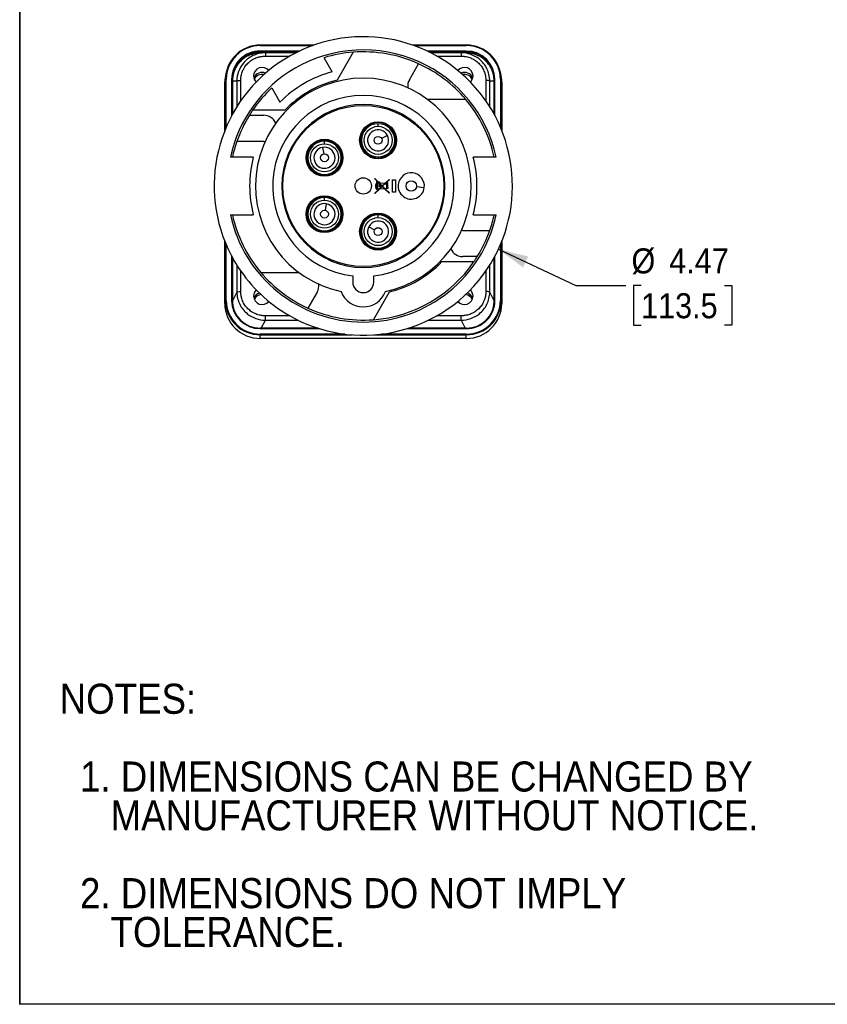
# Model space of a CAD drawing. Header units: inches. Extents: x 0 to 33, y 0 to 25.5.
# Tile 1 of 9: x 0 to 12.1, y 0 to 14.7. Entities that reach past the tile are written whole.
import ezdxf

# ---------------------------------------------------------------- set-up
doc = ezdxf.new("R2010")
doc.units = ezdxf.units.IN
doc.header["$LTSCALE"] = 3
doc.header["$MEASUREMENT"] = 0
doc.linetypes.add('SLD-Solid', pattern=[0])
doc.layers.add('DIMENSIONS', color=140, linetype='SLD-Solid', lineweight=25)
doc.layers.add('TEXT', color=140, linetype='SLD-Solid', lineweight=25)
doc.layers.add('SLD-DEFPOINTS', color=7, linetype='Continuous')
doc.styles.add('SLDTEXTSTYLE0', font='GOTHIC.TTF', dxfattribs={"width": 0.913})
doc.dimstyles.new('SLDDIMSTYLE0', dxfattribs={"dimtxt": 0.375, "dimasz": 0.45, "dimexe": 0, "dimexo": 0.0625, "dimgap": 0.09375, "dimtad": 0, "dimtih": 1, "dimtoh": 1, "dimrnd": 1e-09, "dimzin": 12, "dimdsep": 46, "dimtxsty": 'SLDTEXTSTYLE0', "dimsah": 1, "dimcen": 0, "dimadec": 0, "dimazin": 3, "dimtfac": 1, "dimtofl": 0, "dimtmove": 0, "dimatfit": 3, "dimfxl": 0, "dimfrac": 2, "dimtolj": 1, "dimtzin": 12, "dimarcsym": 0})

# ---------------------------------------------------------------- blocks, each defined once
blk = doc.blocks.new('Block2')
at = {"color": 7, "linetype": 'SLD-Solid', "lineweight": 18}
for p, q in [((0, 0), (0, 25.5)), ((33, 0), (0, 0))]:
    blk.add_line(p, q, dxfattribs=at)
blk = doc.blocks.new('SW_NOTE_0_3')
at = {"layer": 'TEXT', "color": 0, "char_height": 0.45, "attachment_point": 1, "style": 'SLDTEXTSTYLE0'}
for s, insert in [('NOTES:', (0, 0.575)), ('  1. DIMENSIONS CAN BE CHANGED BY     ', (0, -0.589)), ('     MANUFACTURER WITHOUT NOTICE.', (0, -1.171)), ('  2. DIMENSIONS DO NOT IMPLY ', (0, -2.335)), ('     TOLERANCE.', (0, -2.916))]:
    blk.add_mtext(s, dxfattribs=dict(at, insert=insert))
blk = doc.blocks.new('_D')
at = {"layer": 'DIMENSIONS'}
for p, q in [((7.171, 11.304), (8.331, 10.762)), ((8.331, 10.762), (9.081, 10.762)), ((9.309, 10.762), (9.195, 10.762)), ((9.195, 10.762), (9.195, 10.167)), ((10.556, 10.762), (10.67, 10.762)), ((10.67, 10.762), (10.67, 10.167)), ((9.195, 10.167), (9.309, 10.167)), ((10.67, 10.167), (10.556, 10.167))]:
    blk.add_line(p, q, dxfattribs=at)
blk.add_solid([(7.171, 11.304), (7.541, 11.032), (7.617, 11.195)], dxfattribs=at)
at = {"layer": 'DIMENSIONS', "char_height": 0.375, "attachment_point": 1, "style": 'SLDTEXTSTYLE0'}
for s, insert in [('%%c', (9.165, 11.317)), ('4.47', (9.73, 11.317)), ('113.5', (9.309, 10.646))]:
    blk.add_mtext(s, dxfattribs=dict(at, insert=insert))

msp = doc.modelspace()

# ---------------------------------------------------------------- linework, layer by layer
at = {"color": 7, "linetype": 'SLD-Solid'}
for p in [(0.000292, 25.500316), (33.000292, 0.000316)]:
    msp.add_line(p, (0.000292, 0.000316), dxfattribs=at)
for p, q in [((4.409104, 14.359914), (3.604148, 14.359914)), ((3.604148, 14.359914), (3.604148, 14.35178)), ((3.604148, 14.35178), (4.386273, 14.35178)), ((6.690762, 14.359914), (5.885807, 14.359914)), ((5.908638, 14.35178), (6.690762, 14.35178)), ((6.690762, 14.359914), (6.690762, 14.35178)), ((3.604148, 14.259632), (3.604148, 14.270951)), ((4.192235, 14.270951), (3.604148, 14.270951)), ((3.604148, 14.243323), (3.604148, 14.259632)), ((3.604148, 14.259632), (4.168661, 14.259632)), ((3.680142, 14.24345), (3.61491, 14.24345)), ((4.136131, 14.24345), (3.680142, 14.24345)), ((3.680142, 14.19465), (4.045257, 14.19465)), ((4.683141, 13.960917), (4.561472, 14.171653)), ((4.994874, 14.253257), (4.754616, 13.837118)), ((6.690762, 14.270951), (6.102675, 14.270951)), ((6.126249, 14.259632), (6.690762, 14.259632)), ((6.614768, 14.24345), (6.158779, 14.24345)), ((6.249653, 14.19465), (6.614768, 14.19465)), ((6.680001, 14.24345), (6.614768, 14.24345)), ((6.690762, 14.259632), (6.690762, 14.270951)), ((6.690762, 14.243323), (6.690762, 14.259632)), ((5.838198, 13.841292), (5.976078, 14.080107)), ((3.09963, 13.973988), (3.089203, 13.93381)), ((7.205707, 13.93381), (7.19528, 13.973988)), ((3.072652, 13.804204), (3.083414, 13.847007)), ((3.072652, 13.080088), (3.072652, 13.804204)), ((3.083414, 13.847007), (3.083414, 13.106535)), ((3.093247, 13.129888), (3.093247, 13.848641)), ((3.175324, 13.848641), (3.175324, 13.301227)), ((3.188444, 13.833934), (3.185157, 13.847007)), ((3.185157, 13.31949), (3.185157, 13.847007)), ((3.188418, 13.823438), (3.25365, 13.823438)), ((3.188418, 13.823438), (3.188418, 13.325459)), ((3.25365, 13.823438), (3.25365, 13.436679)), ((3.311808, 13.524878), (3.311808, 13.831912)), ((3.777276, 13.718897), (3.898945, 13.508161)), ((6.983102, 13.831912), (6.983102, 13.524878)), ((7.04126, 13.823438), (7.106492, 13.823438)), ((7.04126, 13.436679), (7.04126, 13.823438)), ((7.106466, 13.833934), (7.109753, 13.847007)), ((7.106492, 13.325459), (7.106492, 13.823438)), ((7.109753, 13.847007), (7.109753, 13.31949)), ((7.119586, 13.301227), (7.119586, 13.848641)), ((7.201663, 13.848641), (7.201663, 13.129888)), ((7.222258, 13.804204), (7.211496, 13.847007)), ((7.211496, 13.106535), (7.211496, 13.847007)), ((7.222258, 13.804204), (7.222258, 13.080088)), ((6.68205, 13.546016), (6.11129, 13.546016)), ((3.440984, 13.30926), (3.655778, 13.30926)), ((3.97042, 13.384362), (3.489904, 13.384362)), ((5.369485, 13.199372), (5.369485, 13.211143)), ((5.369485, 13.144364), (5.369485, 13.183598)), ((5.508532, 13.008459), (5.421628, 12.962252)), ((3.655778, 12.915559), (3.252681, 12.915559)), ((4.538827, 12.828603), (4.555918, 12.731673)), ((4.566173, 12.938361), (4.566173, 12.950131)), ((4.566173, 12.883352), (4.566173, 12.922586)), ((3.500176, 12.682291), (3.156185, 12.682291)), ((5.369485, 12.685456), (5.369485, 12.669681)), ((7.138725, 12.682291), (6.794734, 12.682291)), ((4.566173, 12.424444), (4.566173, 12.40867)), ((5.370013, 12.305318), (5.31278, 12.361561)), ((5.31278, 12.361561), (5.32101, 12.361561)), ((5.32101, 12.361561), (5.370013, 12.313405)), ((5.33363, 12.240208), (5.33363, 12.270158)), ((5.33363, 12.270158), (5.336572, 12.270158)), ((5.335633, 12.240208), (5.33363, 12.240208)), ((5.336572, 12.270158), (5.336572, 12.273264)), ((5.338067, 12.265721), (5.338067, 12.244645)), ((5.342504, 12.265721), (5.338067, 12.265721)), ((5.338067, 12.244645), (5.342504, 12.244645)), ((5.346941, 12.240208), (5.341402, 12.240208)), ((5.34234, 12.273264), (5.34234, 12.270158)), ((5.34234, 12.270158), (5.346941, 12.270158)), ((5.342504, 12.244645), (5.342504, 12.265721)), ((5.346941, 12.270158), (5.346941, 12.240208)), ((5.353596, 12.223073), (5.353596, 12.297192)), ((5.370013, 12.295442), (5.359365, 12.296337)), ((5.359365, 12.296337), (5.359365, 12.206487)), ((5.359525, 12.302111), (5.370013, 12.301231)), ((5.370013, 12.313405), (5.370013, 12.314085)), ((5.370013, 12.314085), (5.391533, 12.314085)), ((5.370013, 12.301231), (5.370013, 12.305318)), ((5.370013, 12.293231), (5.370013, 12.295442)), ((5.382314, 12.293231), (5.370013, 12.293231)), ((5.387096, 12.309648), (5.37445, 12.309648)), ((5.37445, 12.309648), (5.37445, 12.309045)), ((5.37445, 12.309045), (5.38356, 12.300093)), ((5.397891, 12.277923), (5.382314, 12.293231)), ((5.38356, 12.300093), (5.387096, 12.299796)), ((5.386097, 12.208732), (5.427916, 12.248417)), ((5.387096, 12.299796), (5.387096, 12.309648)), ((5.391533, 12.293231), (5.390543, 12.293231)), ((5.390543, 12.293231), (5.432103, 12.25239)), ((5.391533, 12.314085), (5.391533, 12.299424)), ((5.391533, 12.299424), (5.474339, 12.29247)), ((5.468735, 12.287152), (5.391533, 12.293635)), ((5.391533, 12.293635), (5.391533, 12.293231)), ((5.391977, 12.239543), (5.391977, 12.277923)), ((5.391977, 12.277923), (5.397891, 12.277923)), ((5.403735, 12.239543), (5.391977, 12.239543)), ((5.432033, 12.244371), (5.39529, 12.209504)), ((5.427916, 12.248417), (5.403735, 12.27218)), ((5.403735, 12.27218), (5.403735, 12.239543)), ((5.461829, 12.215091), (5.432033, 12.244371)), ((5.432103, 12.25239), (5.468735, 12.287152)), ((5.476433, 12.286506), (5.43622, 12.248344)), ((5.43622, 12.248344), (5.46941, 12.215728)), ((5.474339, 12.29247), (5.534351, 12.349419)), ((5.48067, 12.28615), (5.476433, 12.286506)), ((5.538321, 12.345235), (5.496838, 12.30587)), ((5.501793, 12.218447), (5.501793, 12.26961)), ((5.507561, 12.271556), (5.507561, 12.226897)), ((5.534351, 12.349419), (5.538321, 12.345235)), ((5.583433, 12.157902), (5.583433, 12.341594)), ((5.583433, 12.341594), (5.627804, 12.341594)), ((5.627804, 12.341594), (5.627804, 12.157902)), ((5.944112, 12.241593), (6.061342, 12.227199)), ((4.566173, 12.093709), (4.566173, 12.105479)), ((5.313363, 12.13971), (5.379405, 12.202382)), ((5.321743, 12.13971), (5.313363, 12.13971)), ((5.388598, 12.203154), (5.321743, 12.13971)), ((5.336736, 12.212424), (5.336736, 12.223073)), ((5.336736, 12.223073), (5.338132, 12.223073)), ((5.341267, 12.212424), (5.336736, 12.212424)), ((5.344149, 12.223073), (5.353596, 12.223073)), ((5.353596, 12.212424), (5.347164, 12.212424)), ((5.353596, 12.205303), (5.353596, 12.212424)), ((5.353596, 12.192289), (5.353596, 12.199709)), ((5.359365, 12.192289), (5.353596, 12.192289)), ((5.359365, 12.206487), (5.386097, 12.208732)), ((5.379405, 12.202382), (5.359365, 12.200699)), ((5.359365, 12.200699), (5.359365, 12.192289)), ((5.467255, 12.209759), (5.388598, 12.203154)), ((5.39529, 12.209504), (5.461829, 12.215091)), ((5.534278, 12.143895), (5.467255, 12.209759)), ((5.46941, 12.215728), (5.501793, 12.218447)), ((5.507561, 12.213143), (5.474837, 12.210395)), ((5.474837, 12.210395), (5.538321, 12.148009)), ((5.507561, 12.226897), (5.516435, 12.226897)), ((5.516435, 12.215361), (5.507561, 12.215361)), ((5.507561, 12.215361), (5.507561, 12.213143)), ((5.516435, 12.226897), (5.516435, 12.215361)), ((5.538321, 12.148009), (5.534278, 12.143895)), ((5.627804, 12.157902), (5.583433, 12.157902)), ((4.566173, 12.0387), (4.566173, 12.077934)), ((4.593519, 11.983951), (4.576428, 11.887021)), ((3.156185, 11.820087), (3.500176, 11.820087)), ((5.369485, 11.832697), (5.369485, 11.844467)), ((5.369485, 11.777689), (5.369485, 11.816923)), ((6.794734, 11.820087), (7.138725, 11.820087)), ((4.566173, 11.579792), (4.566173, 11.564018)), ((5.230438, 11.641784), (5.317342, 11.595576)), ((6.639133, 11.586819), (7.04223, 11.586819)), ((3.072652, 10.493078), (3.072652, 11.42229)), ((3.083414, 11.395843), (3.083414, 10.535881)), ((3.093247, 10.537516), (3.093247, 11.37249)), ((7.201663, 11.37249), (7.201663, 10.537516)), ((7.211496, 10.535881), (7.211496, 11.395843)), ((7.222258, 11.42229), (7.222258, 10.493078)), ((5.369485, 11.31878), (5.369485, 11.303006)), ((3.175324, 11.201151), (3.175324, 10.537516)), ((3.185157, 10.535881), (3.185157, 11.182888)), ((3.188418, 11.176919), (3.188418, 10.533509)), ((3.25365, 11.065699), (3.25365, 10.661992)), ((6.32449, 11.118016), (6.805007, 11.118016)), ((6.853926, 11.193118), (6.639133, 11.193118)), ((7.04126, 10.661992), (7.04126, 11.065699)), ((7.106492, 10.533509), (7.106492, 11.176919)), ((7.109753, 11.182888), (7.109753, 10.535881)), ((7.119586, 10.537516), (7.119586, 11.201151)), ((3.311808, 10.670466), (3.311808, 10.9775)), ((3.612861, 10.956362), (4.18362, 10.956362)), ((6.983102, 10.9775), (6.983102, 10.670466)), ((4.989975, 10.904063), (4.989975, 10.812213)), ((5.304935, 10.812213), (5.304935, 10.904063)), ((3.25365, 10.661992), (3.188418, 10.533509)), ((4.456712, 10.661086), (4.318832, 10.422271)), ((5.300036, 10.249121), (5.540294, 10.66526)), ((7.106492, 10.533509), (7.04126, 10.661992)), ((3.072652, 10.493078), (3.083414, 10.535881)), ((3.188444, 10.522809), (3.185157, 10.535881)), ((7.106466, 10.522809), (7.109753, 10.535881)), ((7.222258, 10.493078), (7.211496, 10.535881)), ((3.619907, 10.12334), (3.680142, 10.24198)), ((4.045257, 10.307728), (3.680142, 10.307728)), ((3.680142, 10.24198), (4.170235, 10.24198)), ((6.124675, 10.24198), (6.614768, 10.24198)), ((6.614768, 10.307728), (6.249653, 10.307728)), ((6.614768, 10.24198), (6.675003, 10.12334)), ((4.466178, 10.12334), (3.604148, 10.12334)), ((3.604148, 10.12334), (3.604148, 10.115206)), ((3.604148, 10.115206), (4.492123, 10.115206)), ((3.604148, 10.034377), (3.604148, 10.023058)), ((4.868843, 10.034377), (3.604148, 10.034377)), ((6.690762, 10.034377), (5.426068, 10.034377)), ((5.802787, 10.115206), (6.690762, 10.115206)), ((6.690762, 10.12334), (5.828733, 10.12334)), ((6.690762, 10.12334), (6.690762, 10.115206)), ((6.690762, 10.023058), (6.690762, 10.034377)), ((3.604148, 9.969657), (3.604148, 10.023058)), ((3.604148, 10.023058), (4.982181, 10.023058)), ((6.690762, 9.969657), (3.604148, 9.969657)), ((5.312729, 10.023058), (6.690762, 10.023058)), ((6.690762, 9.969657), (6.690762, 10.023058))]:
    msp.add_line(p, q)
for centre, radius in [((5.147455, 12.251189), 1.206693), ((5.369485, 12.934527), 0.276616), ((5.369485, 12.934527), 0.209837), ((5.369485, 12.934527), 0.059055), ((4.566173, 12.673515), 0.276616), ((4.566173, 12.673515), 0.209837), ((4.566173, 12.673515), 0.059055), ((5.147455, 12.251189), 0.122047), ((5.498908, 12.287684), 0.009983), ((5.498908, 12.287684), 0.006212), ((5.865959, 12.251189), 0.07874), ((4.566173, 11.828863), 0.276616), ((4.566173, 11.828863), 0.209837), ((4.566173, 11.828863), 0.059055), ((5.369485, 11.567851), 0.276616), ((5.369485, 11.567851), 0.209837), ((5.369485, 11.567851), 0.059055)]:
    msp.add_circle(centre, radius)
for centre, radius, start, end in [((5.147455, 12.251189), 2.234252, 240, 213.0846709), ((3.600223, 13.84302), 0.516824, 89.5648082, 179.5580946), ((3.600297, 13.84473), 0.507065, 89.5648082, 179.5580946), ((6.694688, 13.84302), 0.516824, 0.4419054, 90.4351918), ((6.694614, 13.84473), 0.507065, 0.4419054, 90.4351918), ((3.600823, 13.845452), 0.425512, 89.5523237, 179.5705791), ((3.600989, 13.843799), 0.415845, 89.5648082, 179.5580946), ((5.147455, 12.251189), 2.037402, 12.215793, 120), ((5.147455, 12.251189), 2.007874, 94.3581779, 106.9682949), ((5.147455, 12.251189), 2.007874, 65.6262709, 94.3581779), ((6.693903, 13.845265), 0.425697, 0.4543845, 90.4227127), ((6.693921, 13.843799), 0.415845, 0.4419054, 90.4351918), ((5.147455, 12.251189), 2.037402, 120, 167.784207), ((3.631707, 13.897053), 0.127953, 39.5546572, 179.5614386), ((5.147455, 12.251189), 2.007874, 40.1562841, 65.6262709), ((6.663203, 13.897053), 0.127953, 0.4385614, 140.4453428), ((3.588661, 13.804167), 0.516009, 165.448962, 179.9958933), ((3.628956, 13.899219), 0.125204, 180.5427792, 227.3222758), ((3.6317, 13.814257), 0.135926, 67.2706967, 156.1517702), ((3.631538, 13.794091), 0.128445, 76.7847953, 155.3198094), ((5.147455, 12.251189), 1.614173, 281.8813267, 258.1186733), ((5.147455, 12.251189), 1.771654, 105.1934931, 134.8065069), ((6.66321, 13.814257), 0.135926, 23.8482298, 112.7293033), ((6.663372, 13.794091), 0.128445, 24.6801906, 103.2152047), ((6.665954, 13.899219), 0.125204, 312.6777242, 359.4572208), ((6.70625, 13.804167), 0.516009, 0.0041067, 14.551038), ((3.091, 13.831765), 0.017025, 82.4154523, 116.460722), ((3.177571, 13.831765), 0.017025, 63.539278, 97.5845477), ((5.147455, 12.251189), 2.007874, 133.0317051, 145.6418221), ((5.147455, 12.251189), 1.633858, 103.9122975, 136.0877025), ((6.008676, 13.742867), 0.19685, 150, 186.1468713), ((7.117339, 13.831765), 0.017025, 82.4154523, 116.460722), ((7.20391, 13.831765), 0.017025, 63.539278, 97.5845477), ((5.147455, 12.251189), 1.356299, 276.6676699, 263.3323301), ((5.147455, 12.251189), 1.220472, 0, 180), ((5.147455, 12.251189), 2.007874, 12.3982726, 40.1562841), ((5.147455, 12.251189), 2.007874, 148.1996637, 160.6776605), ((5.147455, 12.251189), 2.007874, 145.6418221, 148.1996637), ((3.655778, 13.11241), 0.19685, 23.8531287, 90), ((5.369485, 12.934527), 0.264846, 90, 270), ((5.369485, 12.934527), 0.249071, 90, 270), ((5.369485, 12.934527), 0.264846, 270, 90), ((5.369485, 12.934527), 0.249071, 270, 90), ((5.369485, 12.934527), 0.15748, 28, 208), ((5.369485, 12.934527), 0.15748, 208, 28), ((5.147455, 12.251189), 2.007874, 160.6776605, 167.6017274), ((3.655778, 13.11241), 0.19685, 270, 276.1468713), ((4.566173, 12.673515), 0.264846, 90, 270), ((4.566173, 12.673515), 0.249071, 90, 270), ((4.566173, 12.673515), 0.15748, 100, 280), ((4.566173, 12.673515), 0.15748, 280, 100), ((4.566173, 12.673515), 0.264846, 270, 90), ((4.566173, 12.673515), 0.249071, 270, 90), ((5.147455, 12.251189), 1.702756, 165.3342796, 194.6657204), ((5.147455, 12.251189), 1.702756, 345.3342796, 14.6657204), ((5.865959, 12.251189), 0.19685, 353, 173), ((5.147455, 12.251189), 1.220472, 180, 0), ((5.402182, 12.241164), 0.066555, 180.8223051, 195.7720012), ((5.373399, 12.273264), 0.036827, 134.9430157, 180), ((5.402182, 12.241164), 0.060787, 180.9003402, 197.3136423), ((5.373399, 12.273264), 0.031059, 129.6111756, 180), ((5.352223, 12.306098), 0.008319, 331.3680394, 234.4323286), ((5.498908, 12.287684), 0.018303, 184.8082554, 279.0662124), ((5.498908, 12.287684), 0.018303, 298.2114758, 96.4939661), ((5.865959, 12.251189), 0.19685, 173, 353), ((4.566173, 11.828863), 0.264846, 90, 270), ((4.566173, 11.828863), 0.264846, 270, 90), ((4.566173, 11.828863), 0.249071, 90, 270), ((4.566173, 11.828863), 0.15748, 80, 260), ((4.566173, 11.828863), 0.15748, 260, 80), ((4.566173, 11.828863), 0.249071, 270, 90), ((5.147455, 12.251189), 2.037402, 192.215793, 347.784207), ((5.147455, 12.251189), 2.007874, 192.3982726, 220.1562841), ((5.369485, 11.567851), 0.264846, 90, 270), ((5.369485, 11.567851), 0.249071, 90, 270), ((5.369485, 11.567851), 0.264846, 270, 90), ((5.369485, 11.567851), 0.249071, 270, 90), ((5.147455, 12.251189), 2.007874, 340.6776605, 347.6017274), ((5.369485, 11.567851), 0.15748, 332, 152), ((5.369485, 11.567851), 0.15748, 152, 332), ((6.639133, 11.389969), 0.19685, 90, 96.1468713), ((5.147455, 12.251189), 2.007874, 328.1996637, 340.6776605), ((6.639133, 11.389969), 0.19685, 203.8531287, 270), ((5.147455, 12.251189), 2.007874, 274.3581779, 325.6418221), ((5.147455, 12.251189), 1.633858, 283.9122975, 316.0877025), ((5.147455, 12.251189), 2.007874, 325.6418221, 328.1996637), ((5.147455, 12.251189), 2.234252, 213.0846709, 240), ((5.147455, 12.251189), 2.007874, 220.1562841, 245.6262709), ((4.286235, 10.759511), 0.19685, 330, 6.1468713), ((5.147455, 10.812213), 0.15748, 180, 0), ((3.631707, 10.601437), 0.127953, 133.0561263, 179.5614386), ((3.630719, 10.519663), 0.134615, 107.1639501, 156.3810584), ((3.630969, 10.499095), 0.127669, 97.3736138, 155.4662167), ((5.147455, 10.794496), 0.354331, 200.294575, 339.705425), ((6.663941, 10.499095), 0.127669, 24.5337833, 82.6263862), ((6.664293, 10.519777), 0.134477, 23.5918768, 72.8631147), ((6.663203, 10.601437), 0.127953, 0.4385614, 46.9438737), ((3.600141, 10.497147), 0.527505, 180.4419054, 270.4351918), ((3.091, 10.52064), 0.017025, 82.4154523, 116.460722), ((3.600223, 10.539867), 0.516824, 180.4419054, 270.4351918), ((3.600297, 10.541427), 0.507065, 180.4419054, 270.4351918), ((3.177571, 10.52064), 0.017025, 63.539278, 97.5845477), ((3.601007, 10.540892), 0.425697, 180.4543845, 270.4227127), ((3.600989, 10.539088), 0.415845, 180.4419054, 270.4351918), ((3.631954, 10.605346), 0.128229, 181.3092891, 320.368451), ((6.662957, 10.605346), 0.128229, 219.631549, 358.6907109), ((6.694614, 10.541427), 0.507065, 269.5648082, 359.5580946), ((6.694087, 10.540705), 0.425512, 269.5523237, 359.5705791), ((6.694688, 10.539867), 0.516824, 269.5648082, 359.5580946), ((6.693921, 10.539088), 0.415845, 269.5648082, 359.5580946), ((6.694769, 10.497147), 0.527505, 269.5648082, 359.5580946), ((7.117339, 10.52064), 0.017025, 82.4154523, 116.460722), ((7.20391, 10.52064), 0.017025, 63.539278, 97.5845477), ((5.147455, 12.251189), 2.007874, 245.6262709, 274.3581779)]:
    msp.add_arc(centre, radius, start, end)
for centre, major_axis, ratio, start_param, end_param in [((3.275695, 13.810379), (0.52977, 0.355072), 0.468015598, 0.609573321, 0.633831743), ((7.019215, 13.810379), (0.52977, -0.355072), 0.468015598, 2.50776091, 2.532019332), ((3.275695, 13.810379), (-0.002743, 0.433071), 0.201432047, 1.515103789, 1.539362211), ((7.019215, 13.810379), (0.002743, 0.433071), 0.201432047, 4.743823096, 4.768081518), ((5.355272, 12.232553), (0.000745, -0.033087), 0.545193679, 5.354031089, 6.148957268), ((3.275695, 9.852329), (-0.073908, 0.807074), 0.057518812, 0.560830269, 0.585088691), ((7.019215, 9.852329), (0.073908, 0.807074), 0.057518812, 5.698096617, 5.722355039)]:
    msp.add_ellipse(centre, major_axis=major_axis, ratio=ratio, start_param=start_param, end_param=end_param)
for points, knots in [([(3.604148, 14.243323), (3.59998, 14.243192), (3.591581, 14.24293), (3.578884, 14.242089), (3.566012, 14.240897), (3.552975, 14.239302), (3.539789, 14.237294), (3.526467, 14.234851), (3.513025, 14.231954), (3.499481, 14.228586), (3.485854, 14.224729), (3.472162, 14.220364), (3.458428, 14.215474), (3.424487, 14.202073), (3.372047, 14.174322), (3.30862, 14.123068), (3.256616, 14.060644), (3.226944, 14.006128), (3.211488, 13.966454), (3.204095, 13.943483), (3.198232, 13.920757), (3.193802, 13.898371), (3.190746, 13.876418), (3.188866, 13.854962), (3.188583, 13.840884), (3.188444, 13.833934)], [0, 0, 0, 0, 0.019269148, 0.038827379, 0.058679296, 0.078829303, 0.09928161, 0.120040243, 0.141109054, 0.162491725, 0.184191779, 0.206212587, 0.228557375, 0.251229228, 0.37409874, 0.500011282, 0.625908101, 0.748793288, 0.787448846, 0.825152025, 0.861919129, 0.897767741, 0.932716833, 0.966786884, 1, 1, 1, 1]), ([(3.680142, 14.24345), (3.615905, 14.24345), (3.488401, 14.214958), (3.309846, 14.075312), (3.254037, 13.91871), (3.25365, 13.823438)], [-0.770319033, -0.770319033, -0.770319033, -0.770319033, -0.330136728, 0.110045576, 0.770319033, 0.770319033, 0.770319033, 0.770319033]), ([(3.311808, 13.831912), (3.311838, 13.835503), (3.311911, 13.844283), (3.312721, 13.859829), (3.314739, 13.880077), (3.319252, 13.907625), (3.327214, 13.938878), (3.338538, 13.970045), (3.35321, 14.001686), (3.377393, 14.042688), (3.417342, 14.090737), (3.473399, 14.135933), (3.526844, 14.16386), (3.564929, 14.177135), (3.588191, 14.183585), (3.607877, 14.18803), (3.631612, 14.191814), (3.65581, 14.194217), (3.672026, 14.194506), (3.680142, 14.19465)], [0, 0, 0, 0, 0.01889623, 0.046199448, 0.081880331, 0.125908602, 0.192927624, 0.2511133, 0.299853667, 0.375800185, 0.500066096, 0.624350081, 0.748874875, 0.811401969, 0.833410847, 0.874097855, 0.915982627, 0.957947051, 1, 1, 1, 1]), ([(3.680142, 14.24345), (3.680142, 14.24345), (3.680142, 14.238468), (3.680142, 14.2208), (3.680142, 14.208184), (3.680142, 14.19465)], [0, 0, 0, 0, 0.5, 0.5, 1, 1, 1, 1]), ([(7.04126, 13.823438), (7.041002, 13.886953), (7.011675, 14.012909), (6.869728, 14.188896), (6.711124, 14.24345), (6.614768, 14.24345)], [-0.770319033, -0.770319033, -0.770319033, -0.770319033, -0.330136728, 0.110045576, 0.770319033, 0.770319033, 0.770319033, 0.770319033]), ([(6.614768, 14.24345), (6.614768, 14.24345), (6.614768, 14.234988), (6.614768, 14.210117), (6.614768, 14.19465)], [0, 0, 0, 0, 0.428571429, 1, 1, 1, 1]), ([(6.614768, 14.19465), (6.618415, 14.194621), (6.62733, 14.194549), (6.643115, 14.193751), (6.663676, 14.191764), (6.691649, 14.18732), (6.723384, 14.179478), (6.755032, 14.168326), (6.787161, 14.153877), (6.828795, 14.130062), (6.877585, 14.09072), (6.923479, 14.035515), (6.951837, 13.982881), (6.965316, 13.945375), (6.971867, 13.922466), (6.976379, 13.903079), (6.980222, 13.879705), (6.982662, 13.855874), (6.982955, 13.839905), (6.983102, 13.831912)], [0, 0, 0, 0, 0.018896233, 0.046199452, 0.081880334, 0.125908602, 0.19292762, 0.2511133, 0.29985367, 0.375800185, 0.500066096, 0.624350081, 0.748874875, 0.811401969, 0.833410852, 0.874097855, 0.915982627, 0.957947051, 1, 1, 1, 1]), ([(7.106466, 13.833934), (7.106411, 13.837963), (7.1063, 13.846081), (7.105652, 13.858383), (7.10463, 13.870874), (7.103181, 13.883545), (7.101295, 13.89638), (7.098951, 13.909364), (7.096133, 13.92248), (7.092823, 13.935711), (7.089002, 13.949036), (7.084655, 13.962435), (7.079765, 13.975887), (7.066321, 14.009151), (7.038294, 14.060644), (6.986296, 14.123063), (6.922863, 14.174321), (6.867345, 14.203702), (6.826855, 14.219122), (6.803384, 14.226548), (6.780125, 14.232501), (6.757172, 14.237082), (6.73461, 14.240357), (6.712508, 14.242519), (6.697949, 14.243057), (6.690762, 14.243323)], [0, 0, 0, 0, 0.019269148, 0.038827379, 0.058679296, 0.078829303, 0.09928161, 0.120040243, 0.141109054, 0.162491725, 0.184191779, 0.206212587, 0.228557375, 0.251229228, 0.37409874, 0.500011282, 0.625908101, 0.748793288, 0.787448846, 0.825152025, 0.861919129, 0.897767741, 0.932716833, 0.966786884, 1, 1, 1, 1]), ([(3.25365, 13.823438), (3.255696, 13.825453), (3.268807, 13.829902), (3.296102, 13.831912), (3.311808, 13.831912)], [0, 0, 0, 0, 0.428571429, 1, 1, 1, 1]), ([(7.04126, 13.823438), (7.038873, 13.825788), (7.031589, 13.827979), (7.010534, 13.831047), (6.996845, 13.831912), (6.983102, 13.831912)], [0, 0, 0, 0, 0.5, 0.5, 1, 1, 1, 1]), ([(5.347164, 12.212424), (5.347567, 12.211689), (5.347989, 12.210991), (5.348428, 12.210338), (5.348843, 12.209719), (5.349273, 12.209141), (5.349712, 12.208609), (5.350134, 12.208098), (5.350565, 12.20763), (5.350998, 12.20721), (5.351427, 12.206794), (5.351859, 12.206427), (5.352286, 12.206112), (5.352732, 12.205783), (5.353171, 12.205512), (5.353596, 12.205303)], [-0.01663464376, -0.01663464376, -0.01663464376, -0.01663464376, -0.0130885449, -0.0130885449, -0.0130885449, -0.00973321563, -0.00973321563, -0.00973321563, -0.00651215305, -0.00651215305, -0.00651215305, -0.00332499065, -0.00332499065, -0.00332499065, 0, 0, 0, 0]), ([(3.25365, 10.661992), (3.256037, 10.664342), (3.263321, 10.666533), (3.284376, 10.669601), (3.298066, 10.670466), (3.311808, 10.670466)], [0, 0, 0, 0, 0.5, 0.5, 1, 1, 1, 1]), ([(3.25365, 10.661992), (3.253908, 10.598984), (3.283234, 10.473805), (3.425181, 10.298105), (3.583787, 10.24274), (3.680142, 10.24198)], [-0.770319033, -0.770319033, -0.770319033, -0.770319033, -0.330136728, 0.110045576, 0.770319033, 0.770319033, 0.770319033, 0.770319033]), ([(3.680142, 10.307728), (3.676504, 10.307757), (3.667601, 10.307829), (3.651824, 10.308625), (3.631255, 10.310611), (3.603274, 10.315056), (3.57153, 10.322899), (3.539895, 10.334045), (3.507761, 10.348495), (3.466125, 10.372308), (3.417325, 10.411658), (3.371431, 10.466864), (3.343073, 10.519497), (3.329592, 10.557009), (3.323042, 10.579919), (3.31853, 10.599306), (3.314688, 10.622673), (3.312248, 10.646504), (3.311955, 10.662473), (3.311808, 10.670466)], [0, 0, 0, 0, 0.018850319, 0.046138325, 0.081834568, 0.125908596, 0.192907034, 0.251113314, 0.29978362, 0.375800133, 0.500066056, 0.624349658, 0.748874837, 0.811401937, 0.833445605, 0.874097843, 0.915982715, 0.95794716, 1, 1, 1, 1]), ([(6.983102, 10.670466), (6.983064, 10.666467), (6.982988, 10.658474), (6.982375, 10.646504), (6.9814, 10.634572), (6.980031, 10.622688), (6.978278, 10.610866), (6.97541, 10.595047), (6.969055, 10.567974), (6.957483, 10.534081), (6.94046, 10.49838), (6.915839, 10.457678), (6.877577, 10.411647), (6.828786, 10.372309), (6.787149, 10.348495), (6.755016, 10.334045), (6.72338, 10.322901), (6.689234, 10.314454), (6.657541, 10.309767), (6.633295, 10.307944), (6.61998, 10.307789), (6.614768, 10.307728)], [0, 0, 0, 0, 0.021038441, 0.042052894, 0.06304503, 0.084016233, 0.104967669, 0.125900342, 0.168551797, 0.251075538, 0.313451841, 0.375755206, 0.500006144, 0.624257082, 0.700264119, 0.748928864, 0.807125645, 0.874118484, 0.931009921, 0.9729949, 1, 1, 1, 1]), ([(6.614768, 10.24198), (6.711124, 10.24274), (6.86973, 10.298105), (7.011676, 10.473805), (7.041002, 10.598984), (7.04126, 10.661992)], [-0.770319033, -0.770319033, -0.770319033, -0.770319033, -0.110045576, 0.330136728, 0.770319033, 0.770319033, 0.770319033, 0.770319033]), ([(7.04126, 10.661992), (7.039214, 10.664006), (7.026103, 10.668456), (6.998808, 10.670466), (6.983102, 10.670466)], [0, 0, 0, 0, 0.428571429, 1, 1, 1, 1]), ([(3.188444, 10.522809), (3.189032, 10.505693), (3.190223, 10.471005), (3.197913, 10.43732), (3.201808, 10.420257)], [0, 0, 0, 0, 0.493441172, 1, 1, 1, 1]), ([(7.091446, 10.420803), (7.094131, 10.428927), (7.104951, 10.461652), (7.105816, 10.496564), (7.106466, 10.522809)], [0, 0, 0, 0, 0.248244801, 1, 1, 1, 1]), ([(3.680142, 10.24198), (3.680142, 10.246008), (3.680142, 10.26337), (3.680142, 10.292261), (3.680142, 10.307728)], [0, 0, 0, 0, 0.428571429, 1, 1, 1, 1]), ([(6.614768, 10.24198), (6.614768, 10.24668), (6.614768, 10.256044), (6.614768, 10.279847), (6.614768, 10.294194), (6.614768, 10.307728)], [0, 0, 0, 0, 0.5, 0.5, 1, 1, 1, 1])]:
    msp.add_open_spline(points, degree=3, knots=knots)

# ---------------------------------------------------------------- block references
at = {"layer": 'SLD-DEFPOINTS'}
msp.add_blockref('Block2', (0, 0), dxfattribs=at)
at = {"layer": 'TEXT'}
msp.add_blockref('SW_NOTE_0_3', (0.598765, 4.224526), dxfattribs=at)

# ---------------------------------------------------------------- dimensions: what is measured, and where the dimension line sits
at = {"layer": 'DIMENSIONS'}
dim = msp.add_diameter_dim_2p(p1=(3.123718, 13.197957), p2=(7.171192, 11.304421), dimstyle='SLDDIMSTYLE0', dxfattribs=at)
dim.commit()
dim.dimension.update_dxf_attribs({"geometry": '_D', "text_midpoint": (9.932458, 10.762059), "dimtype": 163})

doc.saveas('drawing.dxf')
